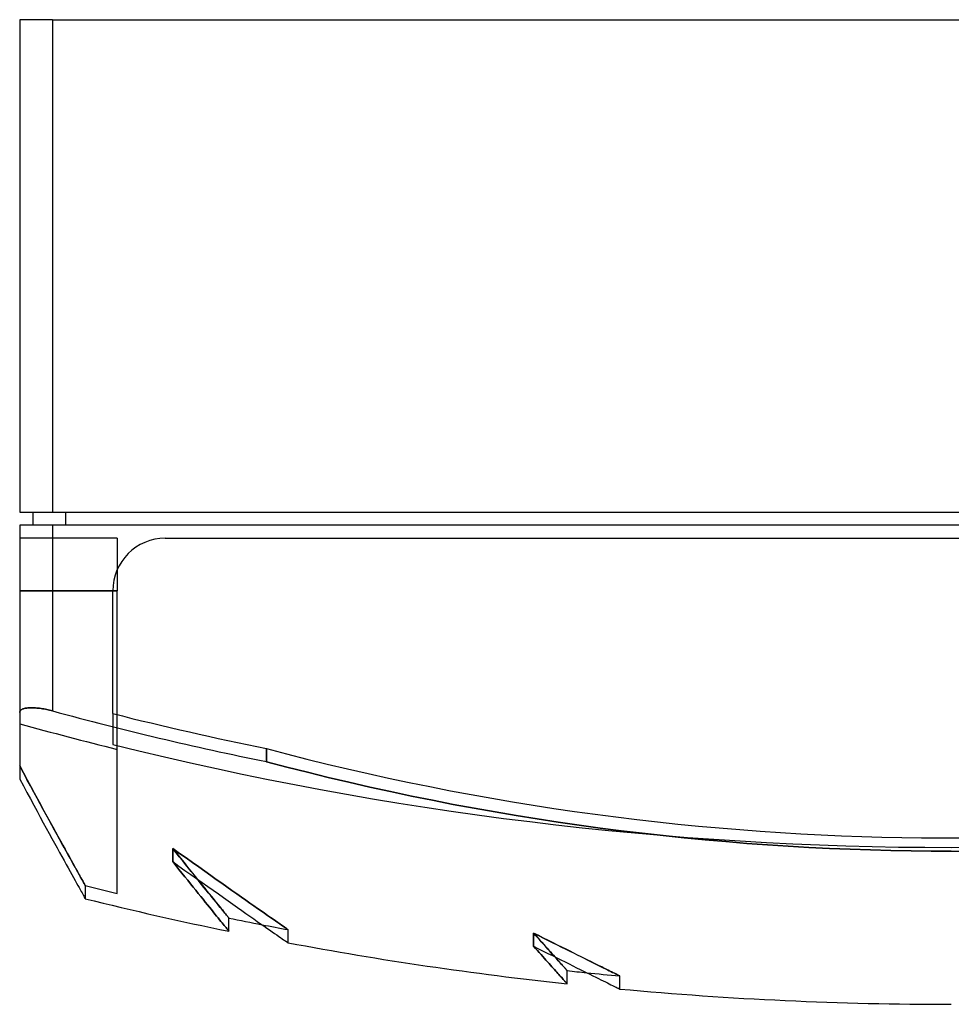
# Model space of a CAD drawing. Header units: millimetres. Extents: x -142 to 142, y -150 to 20.
# Tile 1 of 2: x -142 to 0, y -150 to 0. Entities that reach past the tile are written whole.
import ezdxf

# ---------------------------------------------------------------- set-up
doc = ezdxf.new("R2010")
doc.units = ezdxf.units.MM
doc.layers.add('MAIN-1', color=7, linetype='Continuous')
doc.layers.add('MAIN-2', color=7, linetype='Continuous')

msp = doc.modelspace()

# ---------------------------------------------------------------- linework, layer by layer
at = {"layer": 'MAIN-1'}
for p, q in [((-137, 0), (-142, 0)), ((-142, 0), (-142, -75)), ((-137, 0), (137, 0)), ((-137, 0), (-137, -75)), ((-142, -75), (-137, -75)), ((-140, -75), (-140, -77)), ((-137, -75), (137, -75)), ((-135, -75), (-135, -77)), ((-137, -77), (-142, -77)), ((-142, -77), (-142, -105.57)), ((137, -77), (-137, -77)), ((-137, -77), (-137, -105.31)), ((-119.8, -79), (119.8, -79)), ((-127.8, -105.72), (-127.8, -87)), ((-141.41, -104.97), (-141.52, -105.01)), ((-141.3, -104.94), (-141.41, -104.97)), ((-141.18, -104.91), (-141.3, -104.94)), ((-141.05, -104.88), (-141.18, -104.91)), ((-140.92, -104.86), (-141.05, -104.88)), ((-140.77, -104.84), (-140.92, -104.86)), ((-140.62, -104.83), (-140.77, -104.84)), ((-140.47, -104.82), (-140.62, -104.83)), ((-140.31, -104.82), (-140.47, -104.82)), ((-140.13, -104.82), (-140.31, -104.82)), ((-139.96, -104.82), (-140.13, -104.82)), ((-139.77, -104.83), (-139.96, -104.82)), ((-139.57, -104.84), (-139.77, -104.83)), ((-139.37, -104.86), (-139.57, -104.84)), ((-139.17, -104.88), (-139.37, -104.86)), ((-138.96, -104.91), (-139.17, -104.88)), ((-138.75, -104.94), (-138.96, -104.91)), ((-138.53, -104.97), (-138.75, -104.94)), ((-138.31, -105.01), (-138.53, -104.97)), ((-141.98, -105.44), (-142, -105.51)), ((-142, -105.51), (-142, -105.57)), ((-142, -105.57), (-142, -115.69)), ((-141.96, -105.38), (-141.98, -105.44)), ((-141.93, -105.32), (-141.96, -105.38)), ((-141.88, -105.26), (-141.93, -105.32)), ((-141.83, -105.2), (-141.88, -105.26)), ((-141.77, -105.15), (-141.83, -105.2)), ((-141.69, -105.1), (-141.77, -105.15)), ((-141.61, -105.05), (-141.69, -105.1)), ((-141.52, -105.01), (-141.61, -105.05)), ((-138.09, -105.05), (-138.31, -105.01)), ((-137.87, -105.1), (-138.09, -105.05)), ((-137.65, -105.15), (-137.87, -105.1)), ((-137.43, -105.2), (-137.65, -105.15)), ((-137.21, -105.25), (-137.43, -105.2)), ((-137, -105.31), (-137.21, -105.25)), ((-104.4, -113.04), (-104.4, -111.04)), ((-104.4, -111.04), (-101.32, -111.85)), ((-101.32, -111.85), (-98.22, -112.63)), ((-101.27, -113.86), (-104.4, -113.04)), ((-98.13, -114.66), (-101.27, -113.86)), ((-98.22, -112.63), (-95.12, -113.4)), ((-95.12, -113.4), (-92.01, -114.14)), ((-94.97, -115.43), (-98.13, -114.66)), ((-91.81, -116.18), (-94.97, -115.43)), ((-92.01, -114.14), (-88.89, -114.85)), ((-88.89, -114.85), (-85.76, -115.54)), ((-142, -115.69), (-141.44, -116.73)), ((-141.44, -116.73), (-140.9, -117.74)), ((-88.65, -116.9), (-91.81, -116.18)), ((-85.47, -117.6), (-88.65, -116.9)), ((-85.76, -115.54), (-82.62, -116.2)), ((-82.62, -116.2), (-79.49, -116.84)), ((-79.49, -116.84), (-76.34, -117.46)), ((-140.9, -117.74), (-140.36, -118.72)), ((-82.29, -118.27), (-85.47, -117.6)), ((-79.1, -118.92), (-82.29, -118.27)), ((-76.34, -117.46), (-73.19, -118.04)), ((-73.19, -118.04), (-70.04, -118.61)), ((-140.36, -118.72), (-139.85, -119.67)), ((-139.85, -119.67), (-139.35, -120.59)), ((-75.91, -119.54), (-79.1, -118.92)), ((-72.71, -120.13), (-75.91, -119.54)), ((-70.04, -118.61), (-66.89, -119.15)), ((-66.89, -119.15), (-63.73, -119.66)), ((-63.73, -119.66), (-60.57, -120.15)), ((-139.35, -120.59), (-138.86, -121.48)), ((-138.86, -121.48), (-138.4, -122.33)), ((-69.51, -120.7), (-72.71, -120.13)), ((-66.31, -121.24), (-69.51, -120.7)), ((-63.11, -121.76), (-66.31, -121.24)), ((-60.57, -120.15), (-57.42, -120.61)), ((-57.42, -120.61), (-54.26, -121.04)), ((-54.26, -121.04), (-51.11, -121.46)), ((-51.11, -121.46), (-47.95, -121.84)), ((-138.4, -122.33), (-137.94, -123.16)), ((-59.91, -122.25), (-63.11, -121.76)), ((-56.7, -122.71), (-59.91, -122.25)), ((-53.5, -123.15), (-56.7, -122.71)), ((-47.95, -121.84), (-44.8, -122.2)), ((-44.8, -122.2), (-41.66, -122.54)), ((-41.66, -122.54), (-38.52, -122.85)), ((-38.52, -122.85), (-35.38, -123.13)), ((-137.94, -123.16), (-137.51, -123.96)), ((-137.51, -123.96), (-137.09, -124.73)), ((-50.3, -123.56), (-53.5, -123.15)), ((-47.1, -123.94), (-50.3, -123.56)), ((-43.91, -124.3), (-47.1, -123.94)), ((-40.72, -124.63), (-43.91, -124.3)), ((-35.38, -123.13), (-32.25, -123.39)), ((-32.25, -123.39), (-29.13, -123.63)), ((-29.13, -123.63), (-26.02, -123.84)), ((-26.02, -123.84), (-22.92, -124.02)), ((-22.92, -124.02), (-19.82, -124.19)), ((-19.82, -124.19), (-16.74, -124.32)), ((-16.74, -124.32), (-13.66, -124.44)), ((-13.66, -124.44), (-10.6, -124.53)), ((-137.09, -124.73), (-136.68, -125.47)), ((-136.68, -125.47), (-136.29, -126.17)), ((-37.53, -124.94), (-40.72, -124.63)), ((-34.35, -125.22), (-37.53, -124.94)), ((-31.18, -125.48), (-34.35, -125.22)), ((-28.01, -125.71), (-31.18, -125.48)), ((-24.86, -125.91), (-28.01, -125.71)), ((-21.71, -126.09), (-24.86, -125.91)), ((-10.6, -124.53), (-7.56, -124.6)), ((-7.56, -124.6), (-4.52, -124.64)), ((-4.52, -124.64), (-1.5, -124.66)), ((-1.5, -124.66), (1.5, -124.66)), ((-136.29, -126.17), (-135.92, -126.85)), ((-135.92, -126.85), (-135.57, -127.49)), ((-135.57, -127.49), (-135.23, -128.1)), ((-18.57, -126.24), (-21.71, -126.09)), ((-15.44, -126.37), (-18.57, -126.24)), ((-12.33, -126.48), (-15.44, -126.37)), ((-9.22, -126.56), (-12.33, -126.48)), ((-6.13, -126.62), (-9.22, -126.56)), ((-3.06, -126.66), (-6.13, -126.62)), ((0, -126.67), (-3.06, -126.66)), ((-135.23, -128.1), (-134.91, -128.68)), ((-134.91, -128.68), (-134.61, -129.23)), ((-118.19, -128.86), (-118.67, -128.26)), ((-118.67, -128.26), (-117.73, -128.93)), ((-117.73, -129.44), (-118.19, -128.86)), ((-117.73, -128.93), (-116.81, -129.59)), ((-134.61, -129.23), (-134.32, -129.75)), ((-134.32, -129.75), (-134.05, -130.24)), ((-134.05, -130.24), (-133.8, -130.7)), ((-117.27, -130.01), (-117.73, -129.44)), ((-116.82, -130.57), (-117.27, -130.01)), ((-116.81, -129.59), (-115.91, -130.23)), ((-115.91, -130.23), (-115.03, -130.85)), ((-133.8, -130.7), (-133.56, -131.12)), ((-133.56, -131.12), (-133.34, -131.52)), ((-133.34, -131.52), (-133.14, -131.88)), ((-133.14, -131.88), (-132.95, -132.21)), ((-116.39, -131.11), (-116.82, -130.57)), ((-115.97, -131.63), (-116.39, -131.11)), ((-115.56, -132.14), (-115.97, -131.63)), ((-115.03, -130.85), (-114.17, -131.46)), ((-114.93, -130.92), (-114.53, -131.41)), ((-114.53, -131.41), (-114.15, -131.88)), ((-114.17, -131.46), (-113.33, -132.05)), ((-114.15, -131.88), (-113.79, -132.32)), ((-132.95, -132.21), (-132.79, -132.52)), ((-132.79, -132.52), (-132.63, -132.79)), ((-132.63, -132.79), (-132.5, -133.03)), ((-132.5, -133.03), (-132.38, -133.24)), ((-132.38, -133.24), (-132.28, -133.43)), ((-132.28, -133.43), (-132.19, -133.58)), ((-115.16, -132.63), (-115.56, -132.14)), ((-114.78, -133.11), (-115.16, -132.63)), ((-114.41, -133.56), (-114.78, -133.11)), ((-113.79, -132.32), (-113.45, -132.75)), ((-113.45, -132.75), (-113.12, -133.15)), ((-113.33, -132.05), (-112.51, -132.63)), ((-113.12, -133.15), (-112.81, -133.54)), ((-112.51, -132.63), (-111.72, -133.19)), ((-111.72, -133.19), (-110.95, -133.73)), ((-132.19, -133.58), (-132.12, -133.71)), ((-132.1, -133.74), (-132.15, -133.66)), ((-132.12, -133.71), (-132.07, -133.8)), ((-132.06, -133.81), (-132.1, -133.74)), ((-132.07, -133.8), (-132.03, -133.87)), ((-132.04, -133.86), (-132.06, -133.81)), ((-132.02, -133.9), (-132.04, -133.86)), ((-132.03, -133.87), (-132.01, -133.91)), ((-132, -133.92), (-132.02, -133.9)), ((-132.01, -133.91), (-132, -133.93)), ((-132, -133.93), (-132, -133.92)), ((-114.05, -134), (-114.41, -133.56)), ((-113.71, -134.42), (-114.05, -134)), ((-113.39, -134.83), (-113.71, -134.42)), ((-113.07, -135.21), (-113.39, -134.83)), ((-112.81, -133.54), (-112.52, -133.9)), ((-112.52, -133.9), (-112.24, -134.24)), ((-112.24, -134.24), (-111.98, -134.56)), ((-111.98, -134.56), (-111.74, -134.86)), ((-111.74, -134.86), (-111.51, -135.14)), ((-110.95, -133.73), (-110.21, -134.25)), ((-110.21, -134.25), (-109.5, -134.76)), ((-109.5, -134.76), (-108.81, -135.24)), ((-112.78, -135.58), (-113.07, -135.21)), ((-112.5, -135.92), (-112.78, -135.58)), ((-112.23, -136.25), (-112.5, -135.92)), ((-111.98, -136.56), (-112.23, -136.25)), ((-111.51, -135.14), (-111.3, -135.39)), ((-111.3, -135.39), (-111.11, -135.63)), ((-111.11, -135.63), (-110.93, -135.85)), ((-110.93, -135.85), (-110.77, -136.04)), ((-110.77, -136.04), (-110.63, -136.22)), ((-110.63, -136.22), (-110.51, -136.37)), ((-110.51, -136.37), (-110.4, -136.5)), ((-108.81, -135.24), (-108.15, -135.7)), ((-108.15, -135.7), (-107.51, -136.15)), ((-107.51, -136.15), (-106.91, -136.57)), ((-111.75, -136.85), (-111.98, -136.56)), ((-111.53, -137.11), (-111.75, -136.85)), ((-111.33, -137.36), (-111.53, -137.11)), ((-111.14, -137.59), (-111.33, -137.36)), ((-110.97, -137.8), (-111.14, -137.59)), ((-110.81, -137.99), (-110.97, -137.8)), ((-110.68, -138.16), (-110.81, -137.99)), ((-110.4, -136.5), (-110.31, -136.61)), ((-110.31, -136.61), (-110.23, -136.7)), ((-110.23, -136.7), (-110.17, -136.78)), ((-110.17, -136.78), (-110.13, -136.83)), ((-110.13, -136.83), (-110.11, -136.86)), ((-110.11, -136.86), (-110.1, -136.87)), ((-110.1, -138.87), (-110.1, -136.87)), ((-106.91, -136.57), (-106.33, -136.98)), ((-106.33, -136.98), (-105.79, -137.36)), ((-105.79, -137.36), (-105.27, -137.72)), ((-105.27, -137.72), (-104.78, -138.06)), ((-110.55, -138.31), (-110.68, -138.16)), ((-110.44, -138.45), (-110.55, -138.31)), ((-110.35, -138.56), (-110.44, -138.45)), ((-110.27, -138.66), (-110.35, -138.56)), ((-110.21, -138.73), (-110.27, -138.66)), ((-110.16, -138.79), (-110.21, -138.73)), ((-110.13, -138.83), (-110.16, -138.79)), ((-110.11, -138.86), (-110.13, -138.83)), ((-110.1, -138.87), (-110.11, -138.86)), ((-104.78, -138.06), (-104.33, -138.38)), ((-104.33, -138.38), (-103.9, -138.67)), ((-103.9, -138.67), (-103.51, -138.95)), ((-103.51, -138.95), (-103.14, -139.21)), ((-103.14, -139.21), (-102.81, -139.44)), ((-102.81, -139.44), (-102.51, -139.65)), ((-102.51, -139.65), (-102.23, -139.84)), ((-102.23, -139.84), (-101.99, -140.01)), ((-101.99, -140.01), (-101.78, -140.16)), ((-101.78, -140.16), (-101.59, -140.28)), ((-101.59, -140.28), (-101.44, -140.39)), ((-101.44, -140.39), (-101.32, -140.48)), ((-101.28, -140.5), (-101.36, -140.45)), ((-101.32, -140.48), (-101.22, -140.54)), ((-101.21, -140.55), (-101.28, -140.5)), ((-101.22, -140.54), (-101.15, -140.59)), ((-101.16, -140.58), (-101.21, -140.55)), ((-101.13, -140.61), (-101.16, -140.58)), ((-101.15, -140.59), (-101.11, -140.62)), ((-101.11, -140.62), (-101.13, -140.61)), ((-101.11, -140.62), (-101.1, -140.63)), ((-101.1, -140.63), (-101.11, -140.62)), ((-63.37, -141.48), (-63.66, -141.16)), ((-63.66, -141.16), (-62.92, -141.53)), ((-63.09, -141.8), (-63.37, -141.48)), ((-62.81, -142.11), (-63.09, -141.8)), ((-62.92, -141.53), (-62.2, -141.89)), ((-62.54, -142.42), (-62.81, -142.11)), ((-62.28, -142.71), (-62.54, -142.42)), ((-62.2, -141.89), (-61.5, -142.24)), ((-61.5, -142.24), (-60.81, -142.58)), ((-62.02, -143), (-62.28, -142.71)), ((-61.78, -143.27), (-62.02, -143)), ((-61.54, -143.54), (-61.78, -143.27)), ((-61.31, -143.79), (-61.54, -143.54)), ((-61.09, -144.04), (-61.31, -143.79)), ((-60.81, -142.58), (-60.14, -142.91)), ((-60.44, -142.76), (-60.25, -142.98)), ((-60.25, -142.98), (-60.07, -143.19)), ((-60.14, -142.91), (-59.5, -143.24)), ((-60.07, -143.19), (-59.89, -143.38)), ((-59.89, -143.38), (-59.73, -143.56)), ((-59.73, -143.56), (-59.58, -143.73)), ((-59.58, -143.73), (-59.43, -143.89)), ((-59.5, -143.24), (-58.87, -143.55)), ((-59.43, -143.89), (-59.3, -144.04)), ((-58.87, -143.55), (-58.26, -143.85)), ((-58.26, -143.85), (-57.68, -144.14)), ((-60.88, -144.28), (-61.09, -144.04)), ((-60.68, -144.5), (-60.88, -144.28)), ((-60.48, -144.72), (-60.68, -144.5)), ((-60.3, -144.93), (-60.48, -144.72)), ((-60.12, -145.12), (-60.3, -144.93)), ((-59.96, -145.31), (-60.12, -145.12)), ((-59.8, -145.48), (-59.96, -145.31)), ((-59.65, -145.64), (-59.8, -145.48)), ((-59.3, -144.04), (-59.18, -144.17)), ((-59.18, -144.17), (-59.07, -144.29)), ((-59.07, -144.29), (-58.97, -144.4)), ((-58.97, -144.4), (-58.88, -144.5)), ((-58.88, -144.5), (-58.81, -144.59)), ((-58.81, -144.59), (-58.74, -144.67)), ((-58.74, -144.67), (-58.68, -144.73)), ((-58.68, -144.73), (-58.63, -144.78)), ((-58.63, -144.78), (-58.6, -144.82)), ((-58.6, -144.82), (-58.57, -144.85)), ((-58.57, -144.85), (-58.56, -144.87)), ((-58.56, -144.87), (-58.55, -144.87)), ((-58.55, -146.87), (-58.55, -144.87)), ((-57.68, -144.14), (-57.11, -144.42)), ((-57.11, -144.42), (-56.57, -144.69)), ((-56.57, -144.69), (-56.05, -144.95)), ((-56.05, -144.95), (-55.55, -145.2)), ((-55.55, -145.2), (-55.08, -145.43)), ((-55.08, -145.43), (-54.63, -145.65)), ((-59.52, -145.8), (-59.65, -145.64)), ((-59.39, -145.94), (-59.52, -145.8)), ((-59.27, -146.07), (-59.39, -145.94)), ((-59.16, -146.2), (-59.27, -146.07)), ((-59.06, -146.31), (-59.16, -146.2)), ((-58.97, -146.41), (-59.06, -146.31)), ((-58.89, -146.5), (-58.97, -146.41)), ((-58.81, -146.58), (-58.89, -146.5)), ((-58.75, -146.65), (-58.81, -146.58)), ((-58.7, -146.71), (-58.75, -146.65)), ((-58.65, -146.76), (-58.7, -146.71)), ((-58.61, -146.8), (-58.65, -146.76)), ((-58.59, -146.83), (-58.61, -146.8)), ((-58.57, -146.86), (-58.59, -146.83)), ((-58.55, -146.87), (-58.57, -146.86)), ((-58.55, -146.87), (-58.55, -146.87)), ((-54.63, -145.65), (-54.2, -145.87)), ((-54.2, -145.87), (-53.8, -146.07)), ((-53.8, -146.07), (-53.42, -146.25)), ((-53.42, -146.25), (-53.06, -146.43)), ((-53.06, -146.43), (-52.73, -146.59)), ((-52.73, -146.59), (-52.42, -146.75)), ((-52.42, -146.75), (-52.14, -146.89)), ((-52.14, -146.89), (-51.88, -147.02)), ((-51.88, -147.02), (-51.64, -147.13)), ((-51.64, -147.13), (-51.43, -147.24)), ((-51.43, -147.24), (-51.24, -147.33)), ((-51.24, -147.33), (-51.08, -147.41)), ((-51.08, -147.41), (-50.93, -147.48)), ((-50.93, -147.48), (-50.82, -147.54)), ((-50.82, -147.54), (-50.72, -147.59)), ((-50.68, -147.61), (-50.74, -147.58)), ((-50.72, -147.59), (-50.64, -147.63)), ((-50.63, -147.63), (-50.68, -147.61)), ((-50.64, -147.63), (-50.59, -147.65)), ((-50.6, -147.65), (-50.63, -147.63)), ((-50.57, -147.66), (-50.6, -147.65)), ((-50.59, -147.65), (-50.56, -147.67)), ((-50.56, -147.67), (-50.57, -147.66)), ((-50.56, -147.67), (-50.55, -147.67)), ((-50.55, -147.67), (-50.56, -147.67))]:
    msp.add_line(p, q, dxfattribs=at)
for centre, radius, start, end in [((-119.8, -87), 8, 90, 180), ((0, 400), 523.55, 254.8306, 258.4974), ((0, 402), 523.55, 255.8713, 258.4974), ((0, 400), 550, 256.1135, 258.4524), ((0, 402), 550, 258.4524, 258.9891), ((0, 400), 550, 259.4077, 263.889), ((0, 402), 550, 263.889, 264.2009), ((0, 400), 550, 264.7266, 270)]:
    msp.add_arc(centre, radius, start, end, dxfattribs=at)
at = {"layer": 'MAIN-2'}
for p, q in [((-142, 0), (-142, 0)), ((-137, 0), (-137, -75)), ((-142, -75), (-142, -75)), ((-140, -75), (-140, -75)), ((-135, -75), (-135, -77)), ((-142, -77), (-142, -77)), ((-140, -77), (-140, -77)), ((-137, -77), (-137, -105.31)), ((-127.15, -79), (-142, -79)), ((-142, -79), (-142, -79)), ((-127.15, -79), (-127.15, -79)), ((-127.15, -79), (-127.15, -87)), ((-119.8, -79), (-119.8, -79)), ((-119.8, -79), (-119.8, -79)), ((-127.15, -87), (-142, -87)), ((-127.8, -87), (-127.8, -87)), ((-127.15, -111.16), (-127.15, -87)), ((-142, -87), (-127.15, -87)), ((-127.8, -87), (-127.8, -87)), ((-141.52, -105.01), (-141.41, -104.97)), ((-141.41, -104.97), (-141.3, -104.94)), ((-141.3, -104.94), (-141.18, -104.91)), ((-141.18, -104.91), (-141.05, -104.88)), ((-141.05, -104.88), (-140.92, -104.86)), ((-140.92, -104.86), (-140.77, -104.84)), ((-140.77, -104.84), (-140.62, -104.83)), ((-140.62, -104.83), (-140.47, -104.82)), ((-140.47, -104.82), (-140.31, -104.82)), ((-140.31, -104.82), (-140.13, -104.82)), ((-140.13, -104.82), (-139.96, -104.82)), ((-139.96, -104.82), (-139.77, -104.83)), ((-139.77, -104.83), (-139.57, -104.84)), ((-139.57, -104.84), (-139.37, -104.86)), ((-139.37, -104.86), (-139.17, -104.88)), ((-139.17, -104.88), (-138.96, -104.91)), ((-138.96, -104.91), (-138.75, -104.94)), ((-138.75, -104.94), (-138.53, -104.97)), ((-138.53, -104.97), (-138.31, -105.01)), ((-142, -105.51), (-141.98, -105.44)), ((-142, -105.57), (-142, -105.51)), ((-141.98, -105.44), (-141.96, -105.38)), ((-141.96, -105.38), (-141.93, -105.32)), ((-141.93, -105.32), (-141.88, -105.26)), ((-141.88, -105.26), (-141.83, -105.2)), ((-141.83, -105.2), (-141.77, -105.15)), ((-141.77, -105.15), (-141.69, -105.1)), ((-141.69, -105.1), (-141.61, -105.05)), ((-141.61, -105.05), (-141.52, -105.01)), ((-138.31, -105.01), (-138.09, -105.05)), ((-138.09, -105.05), (-137.87, -105.1)), ((-137.87, -105.1), (-137.65, -105.15)), ((-137.65, -105.15), (-137.43, -105.2)), ((-137.43, -105.2), (-137.21, -105.25)), ((-137.21, -105.25), (-137, -105.31)), ((-127.8, -105.72), (-127.8, -110.4)), ((-127.15, -133.1), (-127.15, -111.16)), ((-104.4, -111.04), (-104.4, -113.04)), ((-141.44, -114.73), (-142, -113.69)), ((-142, -113.69), (-141.42, -114.76)), ((-104.4, -113.04), (-101.27, -113.86)), ((-101.27, -113.86), (-98.13, -114.66)), ((-140.9, -115.74), (-141.44, -114.73)), ((-141.42, -114.76), (-140.86, -115.79)), ((-98.13, -114.66), (-94.97, -115.43)), ((-94.97, -115.43), (-91.81, -116.18)), ((-140.37, -116.71), (-140.9, -115.74)), ((-140.86, -115.79), (-140.32, -116.8)), ((-139.85, -117.66), (-140.37, -116.71)), ((-140.32, -116.8), (-139.79, -117.77)), ((-91.81, -116.18), (-88.65, -116.9)), ((-88.65, -116.9), (-85.47, -117.6)), ((-139.35, -118.58), (-139.85, -117.66)), ((-139.79, -117.77), (-139.28, -118.72)), ((-85.47, -117.6), (-82.29, -118.27)), ((-82.29, -118.27), (-79.1, -118.92)), ((-138.87, -119.47), (-139.35, -118.58)), ((-139.28, -118.72), (-138.78, -119.63)), ((-138.4, -120.33), (-138.87, -119.47)), ((-138.78, -119.63), (-138.3, -120.51)), ((-79.1, -118.92), (-75.91, -119.54)), ((-75.91, -119.54), (-72.71, -120.13)), ((-137.94, -121.16), (-138.4, -120.33)), ((-138.3, -120.51), (-137.84, -121.35)), ((-137.51, -121.96), (-137.94, -121.16)), ((-137.84, -121.35), (-137.39, -122.17)), ((-72.71, -120.13), (-69.51, -120.7)), ((-69.51, -120.7), (-66.31, -121.24)), ((-66.31, -121.24), (-63.11, -121.76)), ((-137.09, -122.73), (-137.51, -121.96)), ((-137.39, -122.17), (-136.97, -122.95)), ((-136.68, -123.47), (-137.09, -122.73)), ((-136.97, -122.95), (-136.55, -123.7)), ((-63.11, -121.76), (-59.91, -122.25)), ((-59.91, -122.25), (-56.7, -122.71)), ((-56.7, -122.71), (-53.5, -123.15)), ((-136.29, -124.17), (-136.68, -123.47)), ((-136.55, -123.7), (-136.16, -124.41)), ((-135.92, -124.85), (-136.29, -124.17)), ((-136.16, -124.41), (-135.79, -125.1)), ((-53.5, -123.15), (-50.3, -123.56)), ((-50.3, -123.56), (-47.1, -123.94)), ((-47.1, -123.94), (-43.91, -124.3)), ((-43.91, -124.3), (-40.72, -124.63)), ((-135.57, -125.49), (-135.92, -124.85)), ((-135.79, -125.1), (-135.43, -125.75)), ((-135.23, -126.1), (-135.57, -125.49)), ((-135.43, -125.75), (-135.09, -126.36)), ((-40.72, -124.63), (-37.53, -124.94)), ((-37.53, -124.94), (-34.35, -125.22)), ((-34.35, -125.22), (-31.18, -125.48)), ((-31.18, -125.48), (-28.01, -125.71)), ((-28.01, -125.71), (-24.86, -125.91)), ((-24.86, -125.91), (-21.71, -126.09)), ((-134.91, -126.68), (-135.23, -126.1)), ((-135.09, -126.36), (-134.76, -126.95)), ((-134.61, -127.23), (-134.91, -126.68)), ((-134.76, -126.95), (-134.46, -127.5)), ((-134.32, -127.75), (-134.61, -127.23)), ((-134.46, -127.5), (-134.17, -128.02)), ((-118.67, -128.26), (-118.67, -126.26)), ((-118.67, -126.26), (-118.07, -127.01)), ((-118.16, -126.9), (-118.67, -126.26)), ((-118.67, -126.26), (-118.67, -128.26)), ((-118.67, -126.26), (-117.64, -127)), ((-117.64, -127), (-118.67, -126.26)), ((-117.67, -127.52), (-118.16, -126.9)), ((-118.07, -127.01), (-117.5, -127.73)), ((-117.64, -127), (-116.63, -127.71)), ((-116.63, -127.71), (-117.64, -127)), ((-21.71, -126.09), (-18.57, -126.24)), ((-18.57, -126.24), (-15.44, -126.37)), ((-15.44, -126.37), (-12.33, -126.48)), ((-12.33, -126.48), (-9.22, -126.56)), ((-9.22, -126.56), (-6.13, -126.62)), ((-6.13, -126.62), (-3.06, -126.66)), ((-3.06, -126.66), (0, -126.67)), ((0, -126.67), (3.06, -126.66)), ((-134.05, -128.24), (-134.32, -127.75)), ((-134.17, -128.02), (-133.9, -128.5)), ((-133.8, -128.7), (-134.05, -128.24)), ((-133.9, -128.5), (-133.65, -128.95)), ((-133.56, -129.12), (-133.8, -128.7)), ((-133.65, -128.95), (-133.42, -129.37)), ((-118.67, -128.26), (-118.19, -128.86)), ((-118.19, -128.86), (-117.73, -129.44)), ((-117.19, -128.11), (-117.67, -127.52)), ((-117.5, -127.73), (-116.94, -128.42)), ((-116.72, -128.69), (-117.19, -128.11)), ((-116.94, -128.42), (-116.4, -129.09)), ((-116.28, -129.25), (-116.72, -128.69)), ((-116.63, -127.71), (-115.65, -128.41)), ((-115.65, -128.41), (-116.63, -127.71)), ((-115.65, -128.41), (-114.7, -129.08)), ((-114.7, -129.08), (-115.65, -128.41)), ((-133.34, -129.52), (-133.56, -129.12)), ((-133.42, -129.37), (-133.21, -129.76)), ((-133.14, -129.88), (-133.34, -129.52)), ((-133.21, -129.76), (-133.01, -130.11)), ((-132.95, -130.21), (-133.14, -129.88)), ((-133.01, -130.11), (-132.83, -130.43)), ((-132.78, -130.52), (-132.95, -130.21)), ((-132.83, -130.43), (-132.67, -130.72)), ((-117.73, -129.44), (-117.27, -130.01)), ((-117.27, -130.01), (-116.82, -130.57)), ((-116.4, -129.09), (-115.89, -129.73)), ((-115.84, -129.79), (-116.28, -129.25)), ((-115.89, -129.73), (-115.4, -130.34)), ((-115.43, -130.3), (-115.84, -129.79)), ((-115.02, -130.8), (-115.43, -130.3)), ((-115.4, -130.34), (-114.93, -130.92)), ((-114.7, -129.08), (-113.78, -129.73)), ((-113.78, -129.73), (-114.7, -129.08)), ((-113.78, -129.73), (-112.89, -130.36)), ((-112.89, -130.36), (-113.78, -129.73)), ((-112.89, -130.36), (-112.03, -130.97)), ((-112.03, -130.97), (-112.89, -130.36)), ((-132.63, -130.79), (-132.78, -130.52)), ((-132.67, -130.72), (-132.53, -130.98)), ((-132.5, -131.03), (-132.63, -130.79)), ((-132.53, -130.98), (-132.4, -131.2)), ((-132.38, -131.24), (-132.5, -131.03)), ((-132.4, -131.2), (-132.29, -131.4)), ((-132.28, -131.43), (-132.38, -131.24)), ((-132.29, -131.4), (-132.2, -131.56)), ((-132.19, -131.58), (-132.28, -131.43)), ((-132.2, -131.56), (-132.13, -131.69)), ((-132.12, -131.71), (-132.19, -131.58)), ((-132.13, -131.69), (-132.07, -131.79)), ((-132.07, -131.8), (-132.12, -131.71)), ((-132.07, -131.79), (-132.03, -131.87)), ((-132.03, -131.87), (-132.07, -131.8)), ((-132.01, -131.91), (-132.03, -131.87)), ((-132.03, -131.87), (-132.01, -131.91)), ((-132, -131.93), (-132.01, -131.91)), ((-132.01, -131.91), (-132, -131.93)), ((-132, -131.93), (-132, -133.93)), ((-116.82, -130.57), (-116.39, -131.11)), ((-116.39, -131.11), (-115.97, -131.63)), ((-115.97, -131.63), (-115.56, -132.14)), ((-114.64, -131.28), (-115.02, -130.8)), ((-114.27, -131.74), (-114.64, -131.28)), ((-113.91, -132.18), (-114.27, -131.74)), ((-112.03, -130.97), (-111.2, -131.55)), ((-111.2, -131.55), (-112.03, -130.97)), ((-111.2, -131.55), (-110.41, -132.12)), ((-110.41, -132.12), (-111.2, -131.55)), ((-115.56, -132.14), (-115.16, -132.63)), ((-115.16, -132.63), (-114.78, -133.11)), ((-114.78, -133.11), (-114.41, -133.56)), ((-113.57, -132.6), (-113.91, -132.18)), ((-113.25, -133), (-113.57, -132.6)), ((-112.94, -133.38), (-113.25, -133)), ((-112.65, -133.74), (-112.94, -133.38)), ((-110.41, -132.12), (-109.64, -132.65)), ((-109.64, -132.65), (-110.41, -132.12)), ((-109.64, -132.65), (-108.91, -133.17)), ((-108.91, -133.17), (-109.64, -132.65)), ((-108.91, -133.17), (-108.2, -133.66)), ((-108.2, -133.66), (-108.91, -133.17)), ((-114.41, -133.56), (-114.05, -134)), ((-114.05, -134), (-113.71, -134.42)), ((-113.71, -134.42), (-113.39, -134.83)), ((-113.39, -134.83), (-113.07, -135.21)), ((-112.37, -134.08), (-112.65, -133.74)), ((-112.11, -134.4), (-112.37, -134.08)), ((-111.87, -134.7), (-112.11, -134.4)), ((-111.64, -134.98), (-111.87, -134.7)), ((-111.43, -135.24), (-111.64, -134.98)), ((-108.2, -133.66), (-107.54, -134.13)), ((-107.54, -134.13), (-108.2, -133.66)), ((-107.54, -134.13), (-106.9, -134.58)), ((-106.9, -134.58), (-107.54, -134.13)), ((-106.9, -134.58), (-106.3, -135)), ((-106.3, -135), (-106.9, -134.58)), ((-113.07, -135.21), (-112.78, -135.58)), ((-112.78, -135.58), (-112.5, -135.92)), ((-112.5, -135.92), (-112.23, -136.25)), ((-112.23, -136.25), (-111.98, -136.56)), ((-111.23, -135.48), (-111.43, -135.24)), ((-111.05, -135.7), (-111.23, -135.48)), ((-110.88, -135.91), (-111.05, -135.7)), ((-110.73, -136.09), (-110.88, -135.91)), ((-110.6, -136.25), (-110.73, -136.09)), ((-110.48, -136.4), (-110.6, -136.25)), ((-110.38, -136.52), (-110.48, -136.4)), ((-106.3, -135), (-105.73, -135.4)), ((-105.73, -135.4), (-106.3, -135)), ((-105.73, -135.4), (-105.19, -135.78)), ((-105.19, -135.78), (-105.73, -135.4)), ((-105.19, -135.78), (-104.69, -136.13)), ((-104.69, -136.13), (-105.19, -135.78)), ((-104.69, -136.13), (-104.22, -136.46)), ((-104.22, -136.46), (-104.69, -136.13)), ((-104.22, -136.46), (-103.78, -136.76)), ((-103.78, -136.76), (-104.22, -136.46)), ((-111.98, -136.56), (-111.75, -136.85)), ((-111.75, -136.85), (-111.53, -137.11)), ((-111.53, -137.11), (-111.33, -137.36)), ((-111.33, -137.36), (-111.14, -137.59)), ((-111.14, -137.59), (-110.97, -137.8)), ((-110.97, -137.8), (-110.81, -137.99)), ((-110.81, -137.99), (-110.68, -138.16)), ((-110.29, -136.63), (-110.38, -136.52)), ((-110.22, -136.71), (-110.29, -136.63)), ((-110.17, -136.78), (-110.22, -136.71)), ((-110.13, -136.83), (-110.17, -136.78)), ((-110.11, -136.86), (-110.13, -136.83)), ((-110.1, -136.87), (-110.11, -136.86)), ((-103.78, -136.76), (-103.38, -137.04)), ((-103.38, -137.04), (-103.78, -136.76)), ((-103.38, -137.04), (-103.01, -137.3)), ((-103.01, -137.3), (-103.38, -137.04)), ((-103.01, -137.3), (-102.67, -137.53)), ((-102.67, -137.53), (-103.01, -137.3)), ((-102.67, -137.53), (-102.37, -137.74)), ((-102.37, -137.74), (-102.67, -137.53)), ((-102.37, -137.74), (-102.1, -137.93)), ((-102.1, -137.93), (-102.37, -137.74)), ((-102.1, -137.93), (-101.86, -138.1)), ((-101.86, -138.1), (-102.1, -137.93)), ((-110.68, -138.16), (-110.55, -138.31)), ((-110.55, -138.31), (-110.44, -138.45)), ((-110.44, -138.45), (-110.35, -138.56)), ((-110.35, -138.56), (-110.27, -138.66)), ((-110.27, -138.66), (-110.21, -138.73)), ((-110.21, -138.73), (-110.16, -138.79)), ((-110.16, -138.79), (-110.13, -138.83)), ((-110.13, -138.83), (-110.11, -138.86)), ((-110.11, -138.86), (-110.1, -138.87)), ((-101.86, -138.1), (-101.66, -138.24)), ((-101.66, -138.24), (-101.86, -138.1)), ((-101.66, -138.24), (-101.49, -138.36)), ((-101.49, -138.36), (-101.66, -138.24)), ((-101.49, -138.36), (-101.35, -138.46)), ((-101.35, -138.46), (-101.49, -138.36)), ((-101.35, -138.46), (-101.24, -138.53)), ((-101.24, -138.53), (-101.35, -138.46)), ((-101.24, -138.53), (-101.16, -138.59)), ((-101.16, -138.59), (-101.24, -138.53)), ((-101.16, -138.59), (-101.12, -138.62)), ((-101.12, -138.62), (-101.16, -138.59)), ((-101.12, -138.62), (-101.1, -138.63)), ((-101.1, -138.63), (-101.12, -138.62)), ((-101.1, -140.63), (-101.1, -138.63)), ((-63.66, -141.16), (-63.66, -139.16)), ((-63.66, -139.16), (-63.33, -139.52)), ((-63.36, -139.5), (-63.66, -139.16)), ((-63.66, -139.16), (-63.66, -141.16)), ((-63.66, -139.16), (-62.9, -139.54)), ((-62.89, -139.54), (-63.66, -139.16)), ((-63.06, -139.83), (-63.36, -139.5)), ((-63.33, -139.52), (-63.02, -139.88)), ((-62.77, -140.15), (-63.06, -139.83)), ((-63.02, -139.88), (-62.71, -140.22)), ((-62.9, -139.54), (-62.15, -139.91)), ((-62.14, -139.92), (-62.89, -139.54)), ((-62.5, -140.47), (-62.77, -140.15)), ((-62.71, -140.22), (-62.42, -140.55)), ((-62.23, -140.77), (-62.5, -140.47)), ((-62.42, -140.55), (-62.13, -140.87)), ((-61.97, -141.06), (-62.23, -140.77)), ((-62.15, -139.91), (-61.43, -140.27)), ((-61.41, -140.28), (-62.14, -139.92)), ((-62.13, -140.87), (-61.86, -141.18)), ((-61.43, -140.27), (-60.73, -140.62)), ((-60.71, -140.63), (-61.41, -140.28)), ((-60.73, -140.62), (-60.06, -140.95)), ((-60.03, -140.97), (-60.71, -140.63)), ((-60.06, -140.95), (-59.41, -141.28)), ((-59.37, -141.3), (-60.03, -140.97)), ((-63.66, -141.16), (-63.37, -141.48)), ((-63.37, -141.48), (-63.09, -141.8)), ((-63.09, -141.8), (-62.81, -142.11)), ((-62.81, -142.11), (-62.54, -142.42)), ((-62.54, -142.42), (-62.28, -142.71)), ((-61.72, -141.34), (-61.97, -141.06)), ((-61.86, -141.18), (-61.6, -141.47)), ((-61.48, -141.6), (-61.72, -141.34)), ((-61.6, -141.47), (-61.34, -141.76)), ((-61.25, -141.86), (-61.48, -141.6)), ((-61.34, -141.76), (-61.1, -142.03)), ((-61.03, -142.11), (-61.25, -141.86)), ((-61.1, -142.03), (-60.87, -142.28)), ((-60.82, -142.35), (-61.03, -142.11)), ((-60.87, -142.28), (-60.65, -142.53)), ((-60.62, -142.57), (-60.82, -142.35)), ((-59.41, -141.28), (-58.78, -141.59)), ((-58.73, -141.61), (-59.37, -141.3)), ((-58.78, -141.59), (-58.17, -141.89)), ((-58.12, -141.92), (-58.73, -141.61)), ((-58.17, -141.89), (-57.59, -142.18)), ((-57.53, -142.21), (-58.12, -141.92)), ((-57.59, -142.18), (-57.03, -142.46)), ((-56.97, -142.49), (-57.53, -142.21)), ((-57.03, -142.46), (-56.49, -142.73)), ((-56.42, -142.76), (-56.97, -142.49)), ((-62.28, -142.71), (-62.02, -143)), ((-62.02, -143), (-61.78, -143.27)), ((-61.78, -143.27), (-61.54, -143.54)), ((-61.54, -143.54), (-61.31, -143.79)), ((-61.31, -143.79), (-61.09, -144.04)), ((-60.65, -142.53), (-60.44, -142.76)), ((-60.42, -142.79), (-60.62, -142.57)), ((-60.24, -142.99), (-60.42, -142.79)), ((-60.07, -143.19), (-60.24, -142.99)), ((-59.9, -143.37), (-60.07, -143.19)), ((-59.75, -143.54), (-59.9, -143.37)), ((-59.6, -143.7), (-59.75, -143.54)), ((-59.47, -143.86), (-59.6, -143.7)), ((-59.34, -144), (-59.47, -143.86)), ((-59.22, -144.13), (-59.34, -144)), ((-56.49, -142.73), (-55.98, -142.98)), ((-55.91, -143.02), (-56.42, -142.76)), ((-55.98, -142.98), (-55.49, -143.23)), ((-55.41, -143.27), (-55.91, -143.02)), ((-55.49, -143.23), (-55.02, -143.46)), ((-54.94, -143.5), (-55.41, -143.27)), ((-55.02, -143.46), (-54.58, -143.68)), ((-54.49, -143.72), (-54.94, -143.5)), ((-54.58, -143.68), (-54.16, -143.88)), ((-54.07, -143.93), (-54.49, -143.72)), ((-54.16, -143.88), (-53.77, -144.08)), ((-53.67, -144.13), (-54.07, -143.93)), ((-61.09, -144.04), (-60.88, -144.28)), ((-60.88, -144.28), (-60.68, -144.5)), ((-60.68, -144.5), (-60.48, -144.72)), ((-60.48, -144.72), (-60.3, -144.93)), ((-60.3, -144.93), (-60.12, -145.12)), ((-60.12, -145.12), (-59.96, -145.31)), ((-59.96, -145.31), (-59.8, -145.48)), ((-59.8, -145.48), (-59.65, -145.64)), ((-59.11, -144.25), (-59.22, -144.13)), ((-59.02, -144.36), (-59.11, -144.25)), ((-58.93, -144.45), (-59.02, -144.36)), ((-58.85, -144.54), (-58.93, -144.45)), ((-58.78, -144.62), (-58.85, -144.54)), ((-58.72, -144.69), (-58.78, -144.62)), ((-58.67, -144.75), (-58.72, -144.69)), ((-58.62, -144.79), (-58.67, -144.75)), ((-58.59, -144.83), (-58.62, -144.79)), ((-58.57, -144.85), (-58.59, -144.83)), ((-58.55, -144.87), (-58.57, -144.85)), ((-58.55, -144.87), (-58.55, -144.87)), ((-53.77, -144.08), (-53.39, -144.27)), ((-53.29, -144.31), (-53.67, -144.13)), ((-53.39, -144.27), (-53.04, -144.44)), ((-52.94, -144.49), (-53.29, -144.31)), ((-53.04, -144.44), (-52.72, -144.6)), ((-52.62, -144.65), (-52.94, -144.49)), ((-52.72, -144.6), (-52.42, -144.75)), ((-52.31, -144.8), (-52.62, -144.65)), ((-52.42, -144.75), (-52.14, -144.89)), ((-52.03, -144.94), (-52.31, -144.8)), ((-52.14, -144.89), (-51.88, -145.01)), ((-51.78, -145.06), (-52.03, -144.94)), ((-51.88, -145.01), (-51.65, -145.13)), ((-51.55, -145.18), (-51.78, -145.06)), ((-51.65, -145.13), (-51.44, -145.23)), ((-51.34, -145.28), (-51.55, -145.18)), ((-51.44, -145.23), (-51.25, -145.33)), ((-51.16, -145.37), (-51.34, -145.28)), ((-51.25, -145.33), (-51.08, -145.41)), ((-51, -145.45), (-51.16, -145.37)), ((-51.08, -145.41), (-50.94, -145.48)), ((-50.87, -145.52), (-51, -145.45)), ((-50.94, -145.48), (-50.82, -145.54)), ((-59.65, -145.64), (-59.52, -145.8)), ((-59.52, -145.8), (-59.39, -145.94)), ((-59.39, -145.94), (-59.27, -146.07)), ((-59.27, -146.07), (-59.16, -146.2)), ((-59.16, -146.2), (-59.06, -146.31)), ((-59.06, -146.31), (-58.97, -146.41)), ((-58.97, -146.41), (-58.89, -146.5)), ((-58.89, -146.5), (-58.81, -146.58)), ((-58.81, -146.58), (-58.75, -146.65)), ((-58.75, -146.65), (-58.7, -146.71)), ((-58.7, -146.71), (-58.65, -146.76)), ((-58.65, -146.76), (-58.61, -146.8)), ((-58.61, -146.8), (-58.59, -146.83)), ((-58.59, -146.83), (-58.57, -146.86)), ((-58.57, -146.86), (-58.55, -146.87)), ((-58.55, -146.87), (-58.55, -146.87)), ((-50.76, -145.57), (-50.87, -145.52)), ((-50.82, -145.54), (-50.72, -145.59)), ((-50.67, -145.61), (-50.76, -145.57)), ((-50.72, -145.59), (-50.64, -145.63)), ((-50.61, -145.64), (-50.67, -145.61)), ((-50.64, -145.63), (-50.59, -145.65)), ((-50.57, -145.66), (-50.61, -145.64)), ((-50.59, -145.65), (-50.56, -145.67)), ((-50.55, -145.67), (-50.57, -145.66)), ((-50.56, -145.67), (-50.55, -145.67)), ((-50.55, -147.67), (-50.55, -145.67))]:
    msp.add_line(p, q, dxfattribs=at)
for centre, radius, start, end in [((0, 400), 523.55, 254.8306, 258.4974), ((0, 402), 528.68, 254.4194, 256.0837), ((0, 402), 528.68, 254.4194, 256.0837), ((0, 402), 528.1, 255.9954, 284.0045), ((0, 402), 528.1, 255.9954, 284.0045), ((0, 402), 550, 256.1135, 256.6333), ((0, 402), 550, 258.9891, 259.4077), ((0, 402), 550, 264.2009, 264.7266)]:
    msp.add_arc(centre, radius, start, end, dxfattribs=at)

doc.saveas('drawing.dxf')
